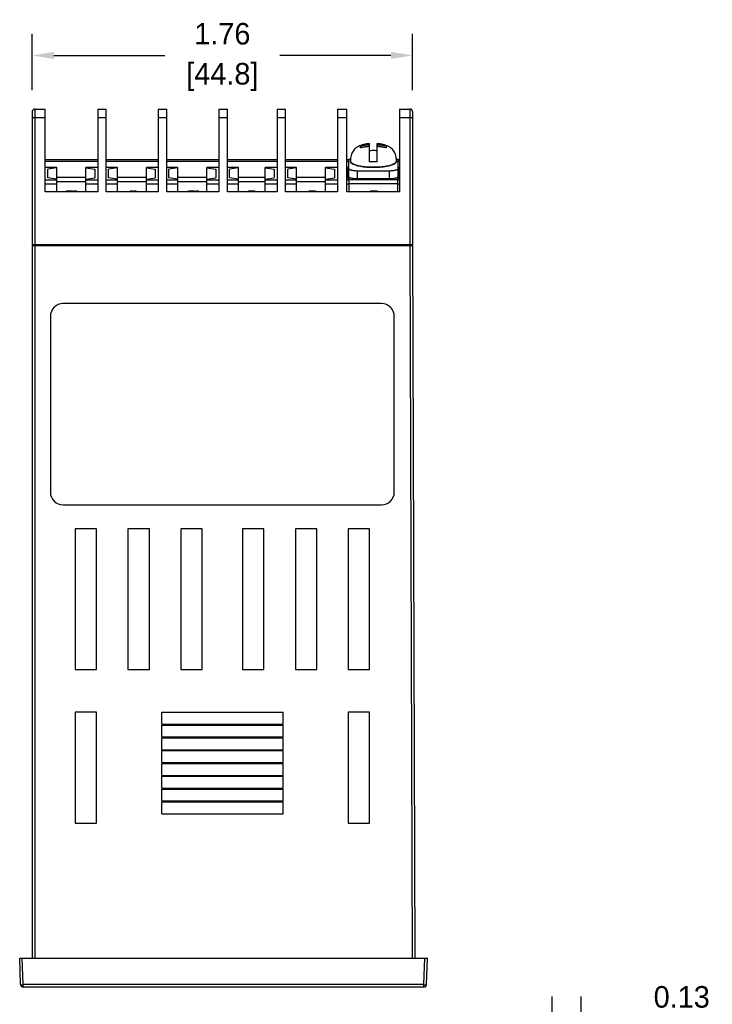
# Model space of a CAD drawing. Header units: inches. Extents: x 516.72 to 526.14, y 504.55 to 512.83.
# Tile 5 of 11: x 517.17 to 520.38, y 508.27 to 512.83. Entities that reach past the tile are written whole.
import ezdxf

# ---------------------------------------------------------------- set-up
doc = ezdxf.new("R2010")
doc.units = ezdxf.units.IN
doc.header["$LTSCALE"] = 8
doc.header["$MEASUREMENT"] = 0
doc.layers.add('02___PRT_ALL_AXES', color=7, linetype='Continuous')
doc.layers.add('Dimensions', color=140, linetype='Continuous')
doc.dimstyles.get("Standard").update_dxf_attribs({"dimtxt": 0.1, "dimasz": 0.1, "dimexe": 0.1, "dimexo": 0.1, "dimgap": 0.05, "dimtad": 0, "dimtih": 1, "dimtoh": 1, "dimzin": 0, "dimdsep": 46, "dimtxsty": 'Standard', "dimcen": 0.3475, "dimclrd": 256, "dimclre": 256, "dimclrt": 256, "dimadec": 0, "dimazin": 0, "dimtfac": 1, "dimtofl": 0, "dimtmove": 0, "dimatfit": 3, "dimfxl": 0, "dimtolj": 1, "dimtzin": 0, "dimarcsym": 0})

# ---------------------------------------------------------------- blocks, each defined once
blk = doc.blocks.new('*D4')
at = {"layer": 'DEFPOINTS', "color": 0}
for p in [(519.7704, 508.2077), (519.7704, 507.8294), (519.6359, 507.8132)]:
    blk.add_point(p, dxfattribs=at)
at = {"layer": 'Dimensions', "lineweight": -2}
for p, q in [((519.6359, 507.9132), (519.6359, 508.3077)), ((519.7704, 507.9294), (519.7704, 508.3077)), ((519.5359, 508.2077), (519.4359, 508.2077)), ((519.8704, 508.2077), (519.9704, 508.2077))]:
    blk.add_line(p, q, dxfattribs=at)
at = {"layer": 'Dimensions'}
for points in [[(519.5359, 508.2244), (519.5359, 508.1911), (519.6359, 508.2077)], [(519.8704, 508.2244), (519.8704, 508.1911), (519.7704, 508.2077)]]:
    blk.add_solid(points, dxfattribs=at)
at = {"layer": 'Dimensions', "insert": (520.237, 508.2077), "char_height": 0.1, "attachment_point": 5}
blk.add_mtext('\\A1;0.13\\P [3.4]', dxfattribs=at)
blk = doc.blocks.new('*D9')
at = {"layer": 'DEFPOINTS', "color": 0}
for p in [(518.9888, 512.6687), (517.2266, 512.4084), (518.9888, 512.4084)]:
    blk.add_point(p, dxfattribs=at)
at = {"layer": 'Dimensions', "lineweight": -2}
for p, q in [((517.2266, 512.5084), (517.2266, 512.7687)), ((518.9888, 512.5084), (518.9888, 512.7687)), ((517.3266, 512.6687), (517.841, 512.6687)), ((518.8888, 512.6687), (518.3743, 512.6687))]:
    blk.add_line(p, q, dxfattribs=at)
at = {"layer": 'Dimensions'}
for points in [[(517.3266, 512.6854), (517.3266, 512.652), (517.2266, 512.6687)], [(518.8888, 512.6854), (518.8888, 512.652), (518.9888, 512.6687)]]:
    blk.add_solid(points, dxfattribs=at)
at = {"layer": 'Dimensions', "char_height": 0.1, "attachment_point": 5}
for s, insert in [('\\A1;1.76', (518.1077, 512.7687)), ('\\A1;[44.8]', (518.1077, 512.5687))]:
    blk.add_mtext(s, dxfattribs=dict(at, insert=insert))

msp = doc.modelspace()

# ---------------------------------------------------------------- linework, layer by layer
at = {"color": 7, "linetype": 'Continuous'}
for p, q in [((517.2266, 512.4084), (517.2266, 511.7917)), ((517.2384, 512.4203), (517.2384, 511.7917)), ((517.2384, 512.4203), (517.2868, 512.4203)), ((517.2868, 512.0368), (517.2868, 512.4203)), ((517.53, 512.4203), (517.53, 512.0368)), ((517.53, 512.4203), (517.5695, 512.4203)), ((517.5695, 512.0368), (517.5695, 512.4203)), ((517.8107, 512.4203), (517.8107, 512.0368)), ((517.8107, 512.4203), (517.8502, 512.4203)), ((517.8502, 512.0368), (517.8502, 512.4203)), ((518.0914, 512.4203), (518.0914, 512.0368)), ((518.0914, 512.4203), (518.1309, 512.4203)), ((518.1309, 512.0368), (518.1309, 512.4203)), ((518.3611, 512.4203), (518.3611, 512.0368)), ((518.3611, 512.4203), (518.4007, 512.4203)), ((518.4007, 512.0368), (518.4007, 512.4203)), ((518.6418, 512.4203), (518.6418, 512.0368)), ((518.6418, 512.4203), (518.6853, 512.4203)), ((518.6853, 512.0368), (518.6853, 512.4203)), ((518.9285, 512.4203), (518.9285, 512.0368)), ((518.9285, 512.4203), (518.9769, 512.4203)), ((518.9769, 512.4203), (518.9769, 511.7917)), ((518.9888, 512.4084), (518.9888, 511.7917)), ((517.2266, 512.3807), (517.2868, 512.3807)), ((517.53, 512.3807), (517.5695, 512.3807)), ((517.8107, 512.3807), (517.8502, 512.3807)), ((518.0914, 512.3807), (518.1309, 512.3807)), ((518.3611, 512.3807), (518.4007, 512.3807)), ((518.6418, 512.3807), (518.6853, 512.3807)), ((518.9285, 512.3807), (518.9888, 512.3807)), ((518.7901, 512.1757), (518.7901, 512.2601)), ((518.8257, 512.1757), (518.8257, 512.2601)), ((518.7486, 512.2401), (518.7486, 512.2493)), ((518.8672, 512.2493), (518.8672, 512.2401)), ((517.2868, 512.187), (517.53, 512.187)), ((517.2868, 512.1791), (517.53, 512.1791)), ((517.5695, 512.187), (517.8107, 512.187)), ((517.5695, 512.1791), (517.8107, 512.1791)), ((517.8502, 512.187), (518.0914, 512.187)), ((517.8502, 512.1791), (518.0914, 512.1791)), ((518.1309, 512.187), (518.3611, 512.187)), ((518.1309, 512.1791), (518.3611, 512.1791)), ((518.4007, 512.187), (518.6418, 512.187)), ((518.4007, 512.1791), (518.6418, 512.1791)), ((518.6853, 512.187), (518.6961, 512.187)), ((518.6853, 512.1791), (518.6932, 512.1791)), ((518.6932, 512.1067), (518.6932, 512.1832)), ((518.7012, 512.1796), (518.7012, 512.1794)), ((518.7012, 512.1796), (518.7012, 512.1796)), ((518.9146, 512.1796), (518.9146, 512.1796)), ((518.9146, 512.1794), (518.9146, 512.1796)), ((518.9196, 512.187), (518.9285, 512.187)), ((518.9225, 512.1067), (518.9225, 512.1832)), ((518.9225, 512.1791), (518.9285, 512.1791)), ((517.3402, 512.1494), (517.2868, 512.1494)), ((517.3402, 512.1487), (517.2868, 512.1487)), ((517.3402, 512.1475), (517.2987, 512.1413)), ((517.2987, 512.1018), (517.2987, 512.1413)), ((517.3402, 512.0368), (517.3402, 512.1494)), ((517.4746, 512.0368), (517.4746, 512.1494)), ((517.53, 512.1494), (517.4746, 512.1494)), ((517.53, 512.1487), (517.4746, 512.1487)), ((517.4746, 512.1475), (517.5161, 512.1413)), ((517.5161, 512.1413), (517.5161, 512.1018)), ((517.6209, 512.1494), (517.5695, 512.1494)), ((517.6209, 512.1487), (517.5695, 512.1487)), ((517.6209, 512.1475), (517.5794, 512.1413)), ((517.5794, 512.1018), (517.5794, 512.1413)), ((517.6209, 512.0368), (517.6209, 512.1494)), ((517.7553, 512.0368), (517.7553, 512.1494)), ((517.8107, 512.1494), (517.7553, 512.1494)), ((517.8107, 512.1487), (517.7553, 512.1487)), ((517.7553, 512.1475), (517.7968, 512.1413)), ((517.7968, 512.1413), (517.7968, 512.1018)), ((517.9016, 512.1494), (517.8502, 512.1494)), ((517.9016, 512.1487), (517.8502, 512.1487)), ((517.9016, 512.1475), (517.8601, 512.1413)), ((517.8601, 512.1018), (517.8601, 512.1413)), ((517.9016, 512.0368), (517.9016, 512.1494)), ((518.036, 512.0368), (518.036, 512.1494)), ((518.0914, 512.1494), (518.036, 512.1494)), ((518.0914, 512.1487), (518.036, 512.1487)), ((518.036, 512.1475), (518.0775, 512.1413)), ((518.0775, 512.1413), (518.0775, 512.1018)), ((518.1823, 512.1494), (518.1309, 512.1494)), ((518.1823, 512.1487), (518.1309, 512.1487)), ((518.1823, 512.1475), (518.1408, 512.1413)), ((518.1408, 512.1018), (518.1408, 512.1413)), ((518.1823, 512.0368), (518.1823, 512.1494)), ((518.3058, 512.0368), (518.3058, 512.1494)), ((518.3611, 512.1494), (518.3058, 512.1494)), ((518.3611, 512.1487), (518.3058, 512.1487)), ((518.3058, 512.1475), (518.3473, 512.1413)), ((518.3473, 512.1413), (518.3473, 512.1018)), ((518.4521, 512.1494), (518.4007, 512.1494)), ((518.4521, 512.1487), (518.4007, 512.1487)), ((518.4521, 512.1475), (518.4106, 512.1413)), ((518.4106, 512.1018), (518.4106, 512.1413)), ((518.4521, 512.0368), (518.4521, 512.1494)), ((518.5865, 512.0368), (518.5865, 512.1494)), ((518.6418, 512.1494), (518.5865, 512.1494)), ((518.6418, 512.1487), (518.5865, 512.1487)), ((518.5865, 512.1475), (518.628, 512.1413)), ((518.628, 512.1413), (518.628, 512.1018)), ((518.6932, 512.1494), (518.6853, 512.1494)), ((518.6932, 512.1487), (518.6853, 512.1487)), ((518.6893, 512.1054), (518.6893, 512.1463)), ((518.7328, 512.1346), (518.7328, 512.0964)), ((518.7328, 512.1346), (518.883, 512.1346)), ((518.883, 512.0964), (518.883, 512.1346)), ((518.9285, 512.1494), (518.9225, 512.1494)), ((518.9285, 512.1487), (518.9225, 512.1487)), ((518.9265, 512.1054), (518.9265, 512.1463)), ((517.3402, 512.0905), (517.2868, 512.0905)), ((517.3402, 512.0714), (517.2868, 512.0714)), ((517.3402, 512.0956), (517.2987, 512.1018)), ((517.3402, 512.104), (517.4746, 512.104)), ((517.3402, 512.0842), (517.4746, 512.0842)), ((517.4746, 512.0956), (517.5161, 512.1018)), ((517.53, 512.0905), (517.4746, 512.0905)), ((517.53, 512.0714), (517.4746, 512.0714)), ((517.6209, 512.0905), (517.5695, 512.0905)), ((517.6209, 512.0714), (517.5695, 512.0714)), ((517.6209, 512.0956), (517.5794, 512.1018)), ((517.6209, 512.104), (517.7553, 512.104)), ((517.6209, 512.0842), (517.7553, 512.0842)), ((517.7553, 512.0956), (517.7968, 512.1018)), ((517.8107, 512.0905), (517.7553, 512.0905)), ((517.8107, 512.0714), (517.7553, 512.0714)), ((517.9016, 512.0905), (517.8502, 512.0905)), ((517.9016, 512.0714), (517.8502, 512.0714)), ((517.9016, 512.0956), (517.8601, 512.1018)), ((517.9016, 512.104), (518.036, 512.104)), ((517.9016, 512.0842), (518.036, 512.0842)), ((518.036, 512.0956), (518.0775, 512.1018)), ((518.0914, 512.0905), (518.036, 512.0905)), ((518.0914, 512.0714), (518.036, 512.0714)), ((518.1823, 512.0905), (518.1309, 512.0905)), ((518.1823, 512.0714), (518.1309, 512.0714)), ((518.1823, 512.0956), (518.1408, 512.1018)), ((518.1823, 512.104), (518.3058, 512.104)), ((518.1823, 512.0842), (518.3058, 512.0842)), ((518.3058, 512.0956), (518.3473, 512.1018)), ((518.3611, 512.0905), (518.3058, 512.0905)), ((518.3611, 512.0714), (518.3058, 512.0714)), ((518.4521, 512.0905), (518.4007, 512.0905)), ((518.4521, 512.0714), (518.4007, 512.0714)), ((518.4521, 512.0956), (518.4106, 512.1018)), ((518.4521, 512.104), (518.5865, 512.104)), ((518.4521, 512.0842), (518.5865, 512.0842)), ((518.5865, 512.0956), (518.628, 512.1018)), ((518.6418, 512.0905), (518.5865, 512.0905)), ((518.6418, 512.0714), (518.5865, 512.0714)), ((518.6952, 512.0905), (518.6853, 512.0905)), ((518.6952, 512.0714), (518.6853, 512.0714)), ((518.6893, 512.0978), (518.6893, 512.1054)), ((518.6952, 512.0368), (518.6952, 512.0944)), ((518.6952, 512.0944), (518.9206, 512.0944)), ((518.6952, 512.0753), (518.9206, 512.0753)), ((518.883, 512.0964), (518.7328, 512.0964)), ((518.9206, 512.0368), (518.9206, 512.0944)), ((518.9285, 512.0905), (518.9206, 512.0905)), ((518.9285, 512.0714), (518.9206, 512.0714)), ((518.9265, 512.0978), (518.9265, 512.1054)), ((517.53, 512.0368), (517.2868, 512.0368)), ((517.385, 512.0368), (517.385, 512.0407)), ((517.385, 512.0407), (517.4147, 512.0407)), ((517.3858, 512.0368), (517.3858, 512.0407)), ((517.3891, 512.0368), (517.3891, 512.0407)), ((517.3924, 512.0368), (517.3924, 512.0407)), ((517.3974, 512.0368), (517.3974, 512.0407)), ((517.4007, 512.0368), (517.4007, 512.0407)), ((517.4064, 512.0368), (517.4064, 512.0407)), ((517.4097, 512.0368), (517.4097, 512.0407)), ((517.413, 512.0368), (517.413, 512.0407)), ((517.4138, 512.0368), (517.4138, 512.0407)), ((517.4147, 512.0368), (517.4147, 512.0407)), ((517.4213, 512.0368), (517.4213, 512.0407)), ((517.4213, 512.0407), (517.4311, 512.0407)), ((517.4262, 512.0368), (517.4262, 512.0407)), ((517.4311, 512.0368), (517.4311, 512.0407)), ((517.8107, 512.0368), (517.5695, 512.0368)), ((517.6815, 512.0368), (517.6815, 512.0407)), ((517.6815, 512.0407), (517.6914, 512.0407)), ((517.6865, 512.0368), (517.6865, 512.0407)), ((517.6914, 512.0368), (517.6914, 512.0407)), ((517.698, 512.0368), (517.698, 512.0407)), ((517.698, 512.0407), (517.7079, 512.0407)), ((517.7029, 512.0368), (517.7029, 512.0407)), ((517.7079, 512.0368), (517.7079, 512.0407)), ((518.0914, 512.0368), (517.8502, 512.0368)), ((517.9504, 512.0368), (517.9504, 512.0407)), ((517.9504, 512.0407), (517.98, 512.0407)), ((517.9512, 512.0368), (517.9512, 512.0407)), ((517.952, 512.0368), (517.952, 512.0407)), ((517.9537, 512.0368), (517.9537, 512.0407)), ((517.9561, 512.0368), (517.9561, 512.0407)), ((517.9603, 512.0368), (517.9603, 512.0407)), ((517.9652, 512.0368), (517.9652, 512.0407)), ((517.9701, 512.0368), (517.9701, 512.0407)), ((517.9743, 512.0368), (517.9743, 512.0407)), ((517.9767, 512.0368), (517.9767, 512.0407)), ((517.9784, 512.0368), (517.9784, 512.0407)), ((517.9792, 512.0368), (517.9792, 512.0407)), ((517.98, 512.0368), (517.98, 512.0407)), ((517.9866, 512.0368), (517.9866, 512.0407)), ((517.9866, 512.0407), (517.9965, 512.0407)), ((517.9916, 512.0368), (517.9916, 512.0407)), ((517.9965, 512.0368), (517.9965, 512.0407)), ((518.3611, 512.0368), (518.1309, 512.0368)), ((518.2287, 512.0368), (518.2287, 512.0407)), ((518.2287, 512.0407), (518.2584, 512.0407)), ((518.2295, 512.0368), (518.2295, 512.0407)), ((518.2312, 512.0368), (518.2312, 512.0407)), ((518.2336, 512.0368), (518.2336, 512.0407)), ((518.2378, 512.0368), (518.2378, 512.0407)), ((518.2419, 512.0368), (518.2419, 512.0407)), ((518.246, 512.0368), (518.246, 512.0407)), ((518.2501, 512.0368), (518.2501, 512.0407)), ((518.2542, 512.0368), (518.2542, 512.0407)), ((518.2567, 512.0368), (518.2567, 512.0407)), ((518.2584, 512.0368), (518.2584, 512.0407)), ((518.6418, 512.0368), (518.4007, 512.0368)), ((518.5094, 512.0368), (518.5094, 512.0407)), ((518.5094, 512.0407), (518.5391, 512.0407)), ((518.5102, 512.0368), (518.5102, 512.0407)), ((518.5119, 512.0368), (518.5119, 512.0407)), ((518.5143, 512.0368), (518.5143, 512.0407)), ((518.5185, 512.0368), (518.5185, 512.0407)), ((518.5226, 512.0368), (518.5226, 512.0407)), ((518.5259, 512.0368), (518.5259, 512.0407)), ((518.53, 512.0368), (518.53, 512.0407)), ((518.5341, 512.0368), (518.5341, 512.0407)), ((518.5366, 512.0368), (518.5366, 512.0407)), ((518.5382, 512.0368), (518.5382, 512.0407)), ((518.5391, 512.0368), (518.5391, 512.0407)), ((518.9285, 512.0368), (518.6853, 512.0368)), ((518.796, 512.0368), (518.796, 512.0407)), ((518.796, 512.0407), (518.8257, 512.0407)), ((518.8257, 512.0368), (518.8257, 512.0407)), ((518.9888, 511.7917), (517.2266, 511.7917)), ((517.2266, 511.7877), (517.2266, 508.4856)), ((517.2266, 511.7877), (518.9888, 511.7877)), ((517.2384, 511.7877), (517.2384, 508.4856)), ((517.2584, 511.7877), (517.2582, 511.7917)), ((518.9569, 511.7877), (518.9571, 511.7917)), ((518.9769, 511.7877), (518.9878, 508.4856)), ((518.9888, 511.7877), (518.9997, 508.4856)), ((518.8454, 511.5189), (517.3699, 511.5189)), ((517.3106, 511.4596), (517.3106, 510.6452)), ((518.9047, 510.6452), (518.9047, 511.4596)), ((517.3699, 510.5859), (518.8454, 510.5859)), ((517.4252, 510.4752), (517.4252, 509.8228)), ((517.5241, 510.4752), (517.4252, 510.4752)), ((517.5241, 509.8228), (517.5241, 510.4752)), ((517.6703, 510.4752), (517.6703, 509.8228)), ((517.7692, 510.4752), (517.6703, 510.4752)), ((517.7692, 509.8228), (517.7692, 510.4752)), ((517.9154, 510.4752), (517.9154, 509.8228)), ((518.0143, 510.4752), (517.9154, 510.4752)), ((518.0143, 509.8228), (518.0143, 510.4752)), ((518.201, 510.4752), (518.201, 509.8228)), ((518.2999, 510.4752), (518.201, 510.4752)), ((518.2999, 509.8228), (518.2999, 510.4752)), ((518.545, 510.4752), (518.4461, 510.4752)), ((518.4461, 510.4752), (518.4461, 509.8228)), ((518.545, 509.8228), (518.545, 510.4752)), ((518.7901, 510.4752), (518.6913, 510.4752)), ((518.6913, 510.4752), (518.6913, 509.8228)), ((518.7901, 509.8228), (518.7901, 510.4752)), ((517.4252, 509.8228), (517.5241, 509.8228)), ((517.6703, 509.8228), (517.7692, 509.8228)), ((517.9154, 509.8228), (518.0143, 509.8228)), ((518.201, 509.8228), (518.2999, 509.8228)), ((518.4461, 509.8228), (518.545, 509.8228)), ((518.6913, 509.8228), (518.7901, 509.8228)), ((517.5241, 509.6252), (517.4252, 509.6252)), ((517.4252, 509.6252), (517.4252, 509.1112)), ((517.5241, 509.1112), (517.5241, 509.6252)), ((517.8265, 509.6252), (518.3888, 509.6252)), ((517.8265, 509.5698), (517.8265, 509.6252)), ((518.3888, 509.5698), (518.3888, 509.6252)), ((518.7901, 509.6252), (518.6913, 509.6252)), ((518.6913, 509.6252), (518.6913, 509.1112)), ((518.7901, 509.1112), (518.7901, 509.6252)), ((517.8265, 509.5698), (518.3888, 509.5698)), ((517.8265, 509.5659), (518.3888, 509.5659)), ((517.8265, 509.5105), (517.8265, 509.5659)), ((518.3888, 509.5105), (518.3888, 509.5659)), ((517.8265, 509.5105), (518.3888, 509.5105)), ((517.8265, 509.5066), (518.3888, 509.5066)), ((517.8265, 509.4512), (517.8265, 509.5066)), ((518.3888, 509.4512), (518.3888, 509.5066)), ((517.8265, 509.4512), (518.3888, 509.4512)), ((517.8265, 509.4473), (518.3888, 509.4473)), ((517.8265, 509.3919), (517.8265, 509.4473)), ((518.3888, 509.3919), (518.3888, 509.4473)), ((517.8265, 509.3919), (518.3888, 509.3919)), ((517.8265, 509.388), (518.3888, 509.388)), ((517.8265, 509.3326), (517.8265, 509.388)), ((518.3888, 509.3326), (518.3888, 509.388)), ((517.8265, 509.3326), (518.3888, 509.3326)), ((517.8265, 509.3286), (518.3888, 509.3286)), ((517.8265, 509.2733), (517.8265, 509.3286)), ((518.3888, 509.2733), (518.3888, 509.3286)), ((517.8265, 509.2733), (518.3888, 509.2733)), ((517.8265, 509.2693), (518.3888, 509.2693)), ((517.8265, 509.214), (517.8265, 509.2693)), ((518.3888, 509.214), (518.3888, 509.2693)), ((517.8265, 509.214), (518.3888, 509.214)), ((517.8265, 509.21), (518.3888, 509.21)), ((517.8265, 509.1547), (517.8265, 509.21)), ((518.3888, 509.1547), (518.3888, 509.21)), ((517.8265, 509.1547), (518.3888, 509.1547)), ((517.4252, 509.1112), (517.5241, 509.1112)), ((518.6913, 509.1112), (518.7901, 509.1112)), ((517.1682, 508.4856), (519.058, 508.4856)), ((517.1725, 508.3627), (517.1682, 508.4856)), ((517.1844, 508.3627), (517.1801, 508.4856)), ((519.0419, 508.3627), (519.0461, 508.4856)), ((519.0537, 508.3627), (519.058, 508.4856)), ((519.0419, 508.3627), (517.1844, 508.3627)), ((517.1844, 508.3512), (517.1844, 508.3627)), ((519.0419, 508.3512), (517.1844, 508.3512)), ((519.0419, 508.3512), (519.0419, 508.3627))]:
    msp.add_line(p, q, dxfattribs=at)
for centre, radius, start, end in [((517.2384, 512.4084), 0.0119, 90, 180), ((518.9769, 512.4084), 0.0119, 0, 90), ((517.3699, 511.4596), 0.0593, 90, 180), ((518.8454, 511.4596), 0.0593, 0, 90), ((517.3699, 510.6452), 0.0593, 180, 270), ((518.8454, 510.6452), 0.0593, 270, 0), ((517.1844, 508.3631), 0.0119, 182, 270), ((519.0419, 508.3631), 0.0119, 270, 358)]:
    msp.add_arc(centre, radius, start, end, dxfattribs=at)
for points, start_tangent, end_tangent in [([(518.7486, 512.2493), (518.7533, 512.2506), (518.7576, 512.2516), (518.7615, 512.2524), (518.7651, 512.2531), (518.7687, 512.2536), (518.7722, 512.2541), (518.7757, 512.2545), (518.7793, 512.2549), (518.7828, 512.2552), (518.7864, 512.2554), (518.7901, 512.2556)], (0.961306, 0.290304), (1.00283, 0.052124)), ([(518.8257, 512.2556), (518.8294, 512.2554), (518.833, 512.2552), (518.8366, 512.2549), (518.8402, 512.2545), (518.8438, 512.2541), (518.8473, 512.2536), (518.8509, 512.253), (518.8545, 512.2524), (518.8583, 512.2516), (518.8625, 512.2506), (518.8672, 512.2493)], (1.00283, -0.052124), (0.961306, -0.290304)), ([(518.7901, 512.2464), (518.7864, 512.2462), (518.7828, 512.246), (518.7792, 512.2456), (518.7756, 512.2453), (518.772, 512.2449), (518.7684, 512.2444), (518.7649, 512.2438), (518.7613, 512.2432), (518.7575, 512.2424), (518.7533, 512.2414), (518.7486, 512.2401)], (-1.00283, -0.052124), (-0.961306, -0.290304)), ([(518.7901, 512.2287), (518.8019, 512.2291), (518.8138, 512.2291), (518.8257, 512.2287)], (1.003169, 0.045136), (1.003169, -0.045136)), ([(518.8672, 512.2401), (518.8625, 512.2414), (518.8582, 512.2424), (518.8543, 512.2432), (518.8506, 512.2439), (518.8471, 512.2444), (518.8436, 512.2449), (518.84, 512.2453), (518.8365, 512.2457), (518.8329, 512.246), (518.8293, 512.2462), (518.8257, 512.2464)], (-0.961306, 0.290304), (-1.00283, 0.052124)), ([(518.7019, 512.1896), (518.6985, 512.1883), (518.6956, 512.1867), (518.6938, 512.185), (518.6932, 512.1832)], (-0.955927, -0.307553), (0, -1.004184)), ([(518.7012, 512.1794), (518.7012, 512.1796)], (0.009176, 1.004142), (0.025246, 1.003867)), ([(518.7012, 512.1793), (518.7012, 512.1794)], (0, 1.004184), (0.009176, 1.004142)), ([(518.7012, 512.1794), (518.7012, 512.1793)], (0, -1.004184), (0.013151, -1.004098)), ([(518.9146, 512.1793), (518.9135, 512.1746), (518.9102, 512.1699), (518.9043, 512.1654), (518.896, 512.1614), (518.8859, 512.1579), (518.8741, 512.1549), (518.8609, 512.1525), (518.8466, 512.1507), (518.8314, 512.1495), (518.8157, 512.1489), (518.7998, 512.1489), (518.7841, 512.1495), (518.7689, 512.1507), (518.7546, 512.1526), (518.7414, 512.155), (518.7297, 512.1579), (518.7196, 512.1614), (518.7114, 512.1655), (518.7055, 512.1699), (518.7022, 512.1746), (518.7012, 512.1793)], (0, -1.004184), (0, 1.004184)), ([(518.7012, 512.1793), (518.7012, 512.1792)], (0.013151, -1.004098), (0.031079, -1.003703)), ([(518.7012, 512.1792), (518.7014, 512.1777), (518.7017, 512.1767)], (0.031079, -1.003703), (0.361716, -0.936775)), ([(518.7017, 512.1767), (518.7021, 512.1758), (518.7035, 512.1736), (518.7059, 512.1713), (518.7094, 512.1688), (518.7144, 512.1661), (518.7213, 512.1633), (518.7305, 512.1604), (518.7417, 512.1577), (518.7548, 512.1555), (518.7691, 512.1537), (518.7843, 512.1525), (518.7999, 512.1519), (518.8157, 512.1519), (518.8314, 512.1525), (518.8466, 512.1537), (518.8609, 512.1555), (518.8739, 512.1577), (518.8852, 512.1604), (518.8944, 512.1632), (518.9013, 512.1661), (518.9064, 512.1688), (518.9099, 512.1713), (518.9122, 512.1736), (518.9136, 512.1758), (518.9141, 512.1767)], (0.361716, -0.936775), (0.363219, 0.936193)), ([(518.8257, 512.1757), (518.8138, 512.1754), (518.8019, 512.1754), (518.7901, 512.1757)], (-1.003169, -0.045136), (-1.003169, 0.045136)), ([(518.9225, 512.1832), (518.9219, 512.185), (518.9202, 512.1867), (518.9172, 512.1883), (518.9138, 512.1896)], (0, 1.004184), (-0.955927, 0.307553)), ([(518.9141, 512.1767), (518.9144, 512.1777), (518.9146, 512.1792)], (0.363219, 0.936193), (0.030984, 1.003706)), ([(518.9146, 512.1796), (518.9146, 512.1794)], (0.025255, -1.003866), (0.009172, -1.004142)), ([(518.9146, 512.1794), (518.9146, 512.1793)], (0.009172, -1.004142), (0, -1.004184)), ([(518.9146, 512.1793), (518.9146, 512.1794)], (0.013151, 1.004098), (0, 1.004184)), ([(518.9146, 512.1792), (518.9146, 512.1793)], (0.030983, 1.003706), (0.013151, 1.004098)), ([(518.6932, 512.1449), (518.6938, 512.1431), (518.6956, 512.1414), (518.6985, 512.1397), (518.7025, 512.1383), (518.7074, 512.137), (518.713, 512.136), (518.7192, 512.1352), (518.7259, 512.1348), (518.7328, 512.1346)], (0, -1.004184), (1.004184, 0)), ([(518.883, 512.1346), (518.8898, 512.1348), (518.8965, 512.1352), (518.9028, 512.136), (518.9084, 512.137), (518.9133, 512.1383), (518.9172, 512.1397), (518.9202, 512.1414), (518.9219, 512.1431), (518.9225, 512.1449)], (1.004184, 0), (0, 1.004184)), ([(518.6953, 512.1034), (518.6938, 512.1049), (518.6932, 512.1067)], (-0.800836, 0.605844), (0, 1.004184)), ([(518.6956, 512.1032), (518.6954, 512.1033)], (-0.822151, 0.576588), (-0.809324, 0.594458)), ([(518.6985, 512.1016), (518.6956, 512.1032)], (-0.915953, 0.411601), (-0.822151, 0.576588)), ([(518.7328, 512.0964), (518.7259, 512.0966), (518.7192, 512.0971), (518.713, 512.0978), (518.7074, 512.0988), (518.7025, 512.1001), (518.6985, 512.1016)], (-1.004184, 0), (-0.915953, 0.411601)), ([(518.9133, 512.1001), (518.9084, 512.0988), (518.9028, 512.0978), (518.8965, 512.0971), (518.8898, 512.0966), (518.883, 512.0964)], (-0.959653, -0.295721), (-1.004184, 0)), ([(518.9202, 512.1032), (518.9172, 512.1016), (518.9133, 512.1001)], (-0.822151, -0.576588), (-0.959653, -0.295721)), ([(518.9204, 512.1033), (518.9202, 512.1032)], (-0.809324, -0.594458), (-0.822151, -0.576588)), ([(518.9225, 512.1067), (518.9219, 512.1049), (518.9205, 512.1034)], (0, -1.004184), (-0.800836, -0.605844)), ([(517.1725, 508.3627), (517.1734, 508.3625), (517.176, 508.3625), (517.1798, 508.3625), (517.1844, 508.3627)], (0.035046, -1.003572), (1.003574, 0.035003)), ([(519.0419, 508.3627), (519.0463, 508.3625), (519.0502, 508.3625), (519.0528, 508.3625), (519.0537, 508.3627)], (1.003574, -0.035003), (0.035046, 1.003572))]:
    msp.add_spline(points, degree=3, dxfattribs=dict(at, start_tangent=start_tangent, end_tangent=end_tangent))
at = {"layer": '02___PRT_ALL_AXES', "color": 7, "linetype": 'Continuous'}
for p, q in [((518.6893, 512.1463), (518.6932, 512.1463)), ((518.9265, 512.1463), (518.9225, 512.1463)), ((518.6893, 512.1054), (518.6937, 512.1054)), ((518.6893, 512.0978), (518.6952, 512.0978)), ((518.6952, 512.0944), (518.6952, 512.1033)), ((518.9206, 512.0944), (518.9206, 512.1033)), ((518.9265, 512.0978), (518.9206, 512.0978)), ((518.9265, 512.1054), (518.9221, 512.1054))]:
    msp.add_line(p, q, dxfattribs=at)
for points, start_tangent, end_tangent in [([(518.7901, 512.2601), (518.7763, 512.2585), (518.7623, 512.2557), (518.7497, 512.2518), (518.7383, 512.2469), (518.7283, 512.2407), (518.7201, 512.2336), (518.7135, 512.2254), (518.7083, 512.2161), (518.7046, 512.2053), (518.7022, 512.193), (518.7012, 512.1796)], (-1.000686, -0.083743), (-0.025282, -1.003866)), ([(518.9146, 512.1796), (518.9136, 512.193), (518.9112, 512.2053), (518.9074, 512.2161), (518.9023, 512.2254), (518.8957, 512.2336), (518.8875, 512.2407), (518.8775, 512.2469), (518.8661, 512.2518), (518.8534, 512.2557), (518.8395, 512.2585), (518.8257, 512.2601)], (-0.025282, 1.003866), (-1.000686, 0.083743)), ([(518.6954, 512.1033), (518.6952, 512.1033)], (-1.004078, -0.014587), (-1.004184, 0)), ([(518.9206, 512.1033), (518.9203, 512.1033)], (-1.004184, 0), (-1.004078, 0.014587))]:
    msp.add_spline(points, degree=3, dxfattribs=dict(at, start_tangent=start_tangent, end_tangent=end_tangent))

# ---------------------------------------------------------------- dimensions: what is measured, and where the dimension line sits
at = {"layer": 'Dimensions'}
dim = msp.add_linear_dim(base=(518.9888, 512.6687), p1=(517.2266, 512.4084), p2=(518.9888, 512.4084), dimstyle='Standard', override={"dimpost": '\\X'}, dxfattribs=at)
dim.commit()
dim.dimension.update_dxf_attribs({"geometry": '*D9', "text_midpoint": (518.1077, 512.6687)})
dim = msp.add_linear_dim(base=(519.7704, 508.2077), p1=(519.6359, 507.8132), p2=(519.7704, 507.8294), dimstyle='Standard', override={"dimpost": '\\X'}, dxfattribs=at)
dim.commit()
dim.dimension.update_dxf_attribs({"geometry": '*D4', "text_midpoint": (520.237, 508.2077), "dimtype": 160})

doc.saveas('drawing.dxf')
